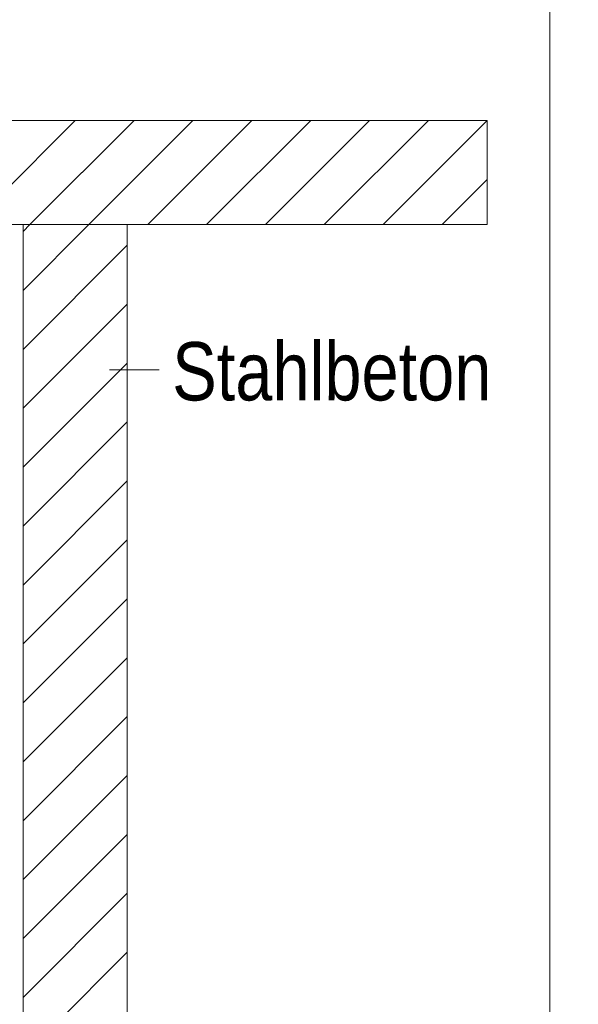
# Model space of a CAD drawing. Extents: x -720 to 300, y 62 to 1162.
# Tile 183 of 256: x 241 to 255, y 709 to 733. Entities that reach past the tile are written whole.
import ezdxf
from ezdxf.lldxf.tags import DXFTag

# ---------------------------------------------------------------- set-up
doc = ezdxf.new("R2010")
doc.units = 0
doc.layers.get('0').update_dxf_attribs({"lineweight": 13})
doc.layers.add('E_Detail_Beschriftung', color=7, linetype='Continuous', lineweight=13, true_color=0x009900)
doc.layers.add('E_Detail_Wandschraffur', color=7, linetype='Continuous', lineweight=5, true_color=0xc0c0c0)
doc.layers.add('E_Detail_Linie_Text_Bem', color=7, linetype='Continuous', lineweight=13)
doc.styles.get("Standard").update_dxf_attribs({"font": 'ARIALN.TTF'})
tags = doc.linetypes.add('fein_strichliert', pattern=[4, 1, -2, 1]).pattern_tags.tags
tags[8:9] = [DXFTag(74, 4), DXFTag(75, 0), DXFTag(340, '0'), DXFTag(46, 0.0), DXFTag(50, 0.0), DXFTag(44, 0.0), DXFTag(45, 0.0)]
tags[6:7] = [DXFTag(74, 4), DXFTag(75, 0), DXFTag(340, '0'), DXFTag(46, 0.0), DXFTag(50, 0.0), DXFTag(44, 0.0), DXFTag(45, 0.0)]
tags[4:5] = [DXFTag(74, 4), DXFTag(75, 0), DXFTag(340, '0'), DXFTag(46, 0.0), DXFTag(50, 0.0), DXFTag(44, 0.0), DXFTag(45, 0.0)]
tags = doc.linetypes.add('fein_strichliert-A06G93Y38I', pattern=[4, 1, -2, 1]).pattern_tags.tags
tags[8:9] = [DXFTag(74, 4), DXFTag(75, 0), DXFTag(340, '0'), DXFTag(46, 0.0), DXFTag(50, 0.0), DXFTag(44, 0.0), DXFTag(45, 0.0)]
tags[6:7] = [DXFTag(74, 4), DXFTag(75, 0), DXFTag(340, '0'), DXFTag(46, 0.0), DXFTag(50, 0.0), DXFTag(44, 0.0), DXFTag(45, 0.0)]
tags[4:5] = [DXFTag(74, 4), DXFTag(75, 0), DXFTag(340, '0'), DXFTag(46, 0.0), DXFTag(50, 0.0), DXFTag(44, 0.0), DXFTag(45, 0.0)]

# ---------------------------------------------------------------- blocks, each defined once
blk = doc.blocks.new('Referenz-A06G93Y68I')
at = {"layer": 'E_Detail_Linie_Text_Bem', "linetype": 'fein_strichliert-A06G93Y38I', "ltscale": 0.65}
blk.add_line((253.903, 685.882), (253.903, 747.199), dxfattribs=at)
at = {"layer": 'E_Detail_Linie_Text_Bem', "linetype": 'Continuous', "ltscale": 0.13}
for p, q in [((192.424, 730.272), (252.402, 730.272)), ((252.402, 730.272), (252.402, 727.772)), ((252.402, 727.772), (204.424, 727.772)), ((241.251, 727.772), (243.751, 727.772)), ((241.251, 715.972), (241.251, 727.772)), ((243.751, 727.772), (243.751, 687.772)), ((241.251, 715.772), (241.251, 715.972)), ((241.251, 687.772), (241.251, 715.772))]:
    blk.add_line(p, q, dxfattribs=at)
at = {"layer": 'E_Detail_Linie_Text_Bem', "color": 0, "linetype": 'Continuous', "ltscale": 0.13}
blk.add_line((244.52, 724.284), (243.329, 724.284), dxfattribs=at)
at = {"layer": 'E_Detail_Wandschraffur', "linetype": 'ByBlock', "ltscale": 0.13}
for p, q in [((240.004, 727.772), (242.504, 730.272)), ((242.832, 727.772), (245.332, 730.272)), ((245.661, 727.772), (248.161, 730.272)), ((248.489, 727.772), (250.989, 730.272)), ((251.317, 727.772), (252.402, 728.856)), ((241.251, 726.19), (242.832, 727.772)), ((241.251, 723.362), (243.751, 725.862)), ((241.251, 720.533), (243.751, 723.033)), ((241.251, 717.705), (243.751, 720.205)), ((241.251, 714.876), (243.751, 717.376)), ((241.251, 712.048), (243.751, 714.548)), ((241.251, 709.22), (243.751, 711.72))]:
    blk.add_line(p, q, dxfattribs=at)
at = {"layer": 'E_Detail_Wandschraffur', "linetype": 'fein_strichliert', "ltscale": 0.13}
for p, q in [((241.418, 727.772), (243.918, 730.272)), ((244.246, 727.772), (246.746, 730.272)), ((247.075, 727.772), (249.575, 730.272)), ((249.903, 727.772), (252.402, 730.27)), ((241.251, 727.604), (241.418, 727.772)), ((241.251, 724.776), (243.751, 727.276)), ((241.251, 721.948), (243.751, 724.448)), ((241.251, 719.119), (243.751, 721.619)), ((241.251, 716.291), (243.751, 718.791)), ((241.251, 713.462), (243.751, 715.962)), ((241.251, 710.634), (243.751, 713.134)), ((241.251, 707.805), (243.751, 710.305))]:
    blk.add_line(p, q, dxfattribs=at)
at = {"layer": 'E_Detail_Beschriftung', "linetype": 'Continuous', "ltscale": 0.13, "insert": (244.835, 724.951), "char_height": 1.4, "attachment_point": 1}
blk.add_mtext('{\\fArial Narrow;Stahlbeton}', dxfattribs=at)

msp = doc.modelspace()

# ---------------------------------------------------------------- block references
at = {"color": 8, "lineweight": 25, "ltscale": 0.25, "true_color": 0x808080}
msp.add_blockref('Referenz-A06G93Y68I', (0, 0), dxfattribs=at)

doc.saveas('drawing.dxf')
